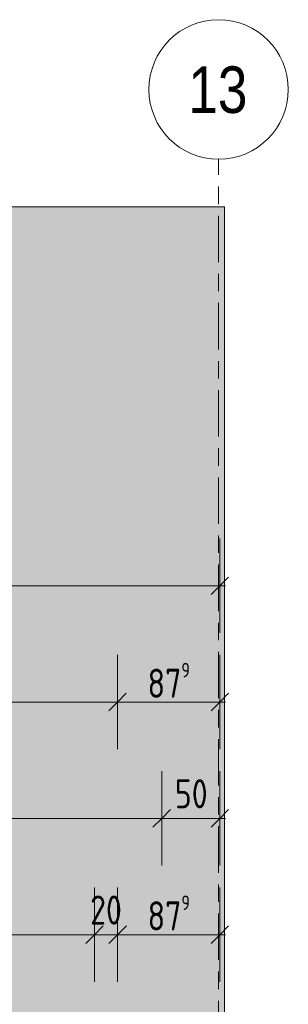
# Model space of a CAD drawing. Header units: metres. Extents: x 2 to 165, y -54 to 869.
# Tile 105 of 106: x 78.47 to 80.78, y 29.8 to 38.26. Entities that reach past the tile are written whole.
import ezdxf

# ---------------------------------------------------------------- set-up
doc = ezdxf.new("R2010")
doc.units = ezdxf.units.M
doc.linetypes.add('_Rasterlinie_', pattern=[0.75, 0.4, -0.1, 0.15, -0.1])
for name, color, linetype, lineweight in [('A_Bem', 7, 'Continuous', 5), ('A_Bem-100', 7, 'Continuous', 5), ('A_Körper_Form', 7, 'Continuous', 5), ('A_Raster', 128, 'Continuous', 5)]:
    doc.layers.add(name, color=color, linetype=linetype, lineweight=lineweight)
doc.styles.add('Arial Narrow_B', font='txt', dxfattribs={"height": 0.4})
doc.styles.add('ISOCPEUR', font='isocpeur.ttf', dxfattribs={"width": 0.8, "height": 0.25})
doc.dimstyles.new('BLB-Standard_2_5_Aussen', dxfattribs={"dimscale": 0.3048, "dimtxt": 0.248995, "dimasz": 0.492126, "dimexe": 1.32874, "dimexo": 0.0625, "dimgap": 0.032808, "dimtad": 1, "dimdec": 1, "dimlfac": 100, "dimrnd": 0.1, "dimdsep": 46, "dimtxsty": 'ISOCPEUR', "dimblk1": 'OBLIQUE', "dimblk2": 'OBLIQUE', "dimsah": 1, "dimcen": 0.09, "dimdle": 0.164042, "dimazin": 0, "dimtfac": 1, "dimtdec": 4, "dimtix": 1, "dimtmove": 0, "dimatfit": 3, "dimfxl": 1.32874, "dimfxlon": 1, "dimtvp": 1, "dimtolj": 1, "dimtzin": 0, "dimarcsym": 2})
doc.dimstyles.new('BLB-Standard_2_5_Aussen_1', dxfattribs={"dimscale": 0.3048, "dimtxt": 0.248995, "dimasz": 0.492126, "dimexe": 1.32874, "dimexo": 0.0625, "dimgap": 0.032808, "dimtad": 1, "dimrnd": 0.001, "dimzin": 0, "dimdsep": 46, "dimtxsty": 'ISOCPEUR', "dimblk1": 'OBLIQUE', "dimblk2": 'OBLIQUE', "dimsah": 1, "dimcen": 0.09, "dimdle": 0.164042, "dimazin": 0, "dimtfac": 1, "dimtdec": 4, "dimtix": 1, "dimtmove": 0, "dimatfit": 3, "dimfxl": 1.32874, "dimfxlon": 1, "dimtvp": 1, "dimtolj": 1, "dimtzin": 0, "dimarcsym": 2})

# ---------------------------------------------------------------- blocks, each defined once
blk = doc.blocks.new('DIMBLOCK124-AB- E0-  OK FFB')
at = {"layer": 'A_Bem-100'}
for p, q in [((69.2468, 31.9899), (69.2468, 32.7999)), ((79.3149, 31.99), (79.3149, 32.8)), ((69.2468, 32.3949), (79.3149, 32.395)), ((69.2468, 32.3949), (69.2468, 31.9899)), ((79.3149, 32.395), (79.3149, 31.99))]:
    blk.add_line(p, q, dxfattribs=at)
at = {"layer": 'A_Bem-100', "lineweight": 9}
for p, q in [((69.2468, 32.3949), (69.3218, 32.4699)), ((79.3149, 32.395), (79.3899, 32.47)), ((69.2468, 32.3949), (69.1718, 32.3199)), ((79.3149, 32.395), (79.2399, 32.32))]:
    blk.add_line(p, q, dxfattribs=at)
at = {"layer": 'A_Bem-100', "color": 0, "insert": (73.9472, 32.7315), "char_height": 0.25, "width": 0.800716, "attachment_point": 1, "rotation": 0.00044, "line_spacing_factor": 1.149209, "style": 'ISOCPEUR'}
blk.add_mtext('10,06\\A2\\H0.5x;\\S8^  ;\\H2x;', dxfattribs=at)
blk = doc.blocks.new('_Oblique')
at = {"color": 0, "linetype": 'ByBlock', "lineweight": -2}
blk.add_line((-0.5, -0.5), (0.5, 0.5), dxfattribs=at)
blk = doc.blocks.new('DIMBLOCK125-AB- E0-  OK FFB')
at = {"layer": 'A_Bem-100'}
for p, q in [((79.3149, 31.99), (79.3149, 32.8)), ((80.1941, 31.99), (80.1941, 32.8)), ((79.3149, 32.395), (80.2441, 32.395)), ((79.3149, 32.395), (79.3149, 31.99)), ((80.1941, 32.395), (80.1941, 31.99))]:
    blk.add_line(p, q, dxfattribs=at)
at = {"layer": 'A_Bem-100', "lineweight": 9}
for p, q in [((79.3149, 32.395), (79.3899, 32.47)), ((80.1941, 32.395), (80.2691, 32.47)), ((79.3149, 32.395), (79.2399, 32.32)), ((80.1941, 32.395), (80.1191, 32.32))]:
    blk.add_line(p, q, dxfattribs=at)
at = {"layer": 'A_Bem-100', "color": 0, "insert": (79.5727, 32.7316), "char_height": 0.25, "width": 0.436211, "attachment_point": 1, "rotation": 0.00044, "line_spacing_factor": 1.149209, "style": 'ISOCPEUR'}
blk.add_mtext('87\\A2\\H0.5x;\\S9^  ;\\H2x;', dxfattribs=at)
blk = doc.blocks.new('Raster - Raster-989695-AB- E0-  OK FFB')
at = {"layer": 'A_Raster', "lineweight": 9}
blk.add_circle((0, 0), 0.006, dxfattribs=at)
blk = doc.blocks.new('DIMBLOCK208-AB- E0-  OK FFB')
at = {"layer": 'A_Bem-100'}
for p, q in [((73.3291, 29.9896), (73.3291, 30.7996)), ((79.115, 29.9896), (79.115, 30.7996)), ((73.3291, 30.3946), (79.115, 30.3946)), ((73.3291, 30.3946), (73.3291, 29.9896)), ((79.115, 30.3946), (79.115, 29.9896))]:
    blk.add_line(p, q, dxfattribs=at)
at = {"layer": 'A_Bem-100', "lineweight": 9}
for p, q in [((73.3291, 30.3946), (73.2541, 30.3196)), ((73.3291, 30.3946), (73.4041, 30.4696)), ((79.115, 30.3946), (79.04, 30.3196)), ((79.115, 30.3946), (79.19, 30.4696))]:
    blk.add_line(p, q, dxfattribs=at)
at = {"layer": 'A_Bem-100', "color": 0, "insert": (75.937, 30.7313), "char_height": 0.25, "width": 0.684194, "attachment_point": 1, "line_spacing_factor": 1.149209, "style": 'ISOCPEUR'}
blk.add_mtext('5,78\\A2\\H0.5x;\\S6^  ;\\H2x;', dxfattribs=at)
blk = doc.blocks.new('DIMBLOCK209-AB- E0-  OK FFB')
at = {"layer": 'A_Bem-100'}
for p, q in [((79.115, 29.9896), (79.115, 30.7996)), ((79.315, 29.9896), (79.315, 30.7996)), ((79.115, 30.3946), (79.315, 30.3946)), ((79.115, 30.3946), (79.115, 29.9896)), ((79.315, 30.3946), (79.315, 29.9896))]:
    blk.add_line(p, q, dxfattribs=at)
at = {"layer": 'A_Bem-100', "lineweight": 9}
for p, q in [((79.115, 30.3946), (79.04, 30.3196)), ((79.115, 30.3946), (79.19, 30.4696)), ((79.315, 30.3946), (79.24, 30.3196)), ((79.315, 30.3946), (79.39, 30.4696))]:
    blk.add_line(p, q, dxfattribs=at)
at = {"layer": 'A_Bem-100', "color": 0, "insert": (79.0781, 30.7313), "char_height": 0.25, "width": 0.328652, "attachment_point": 1, "line_spacing_factor": 1.149209, "style": 'ISOCPEUR'}
blk.add_mtext('20', dxfattribs=at)
blk = doc.blocks.new('DIMBLOCK210-AB- E0-  OK FFB')
at = {"layer": 'A_Bem-100'}
for p, q in [((79.315, 29.9896), (79.315, 30.7996)), ((80.1942, 29.9896), (80.1942, 30.7996)), ((79.315, 30.3946), (80.2442, 30.3946)), ((79.315, 30.3946), (79.315, 29.9896)), ((80.1942, 30.3946), (80.1942, 29.9896))]:
    blk.add_line(p, q, dxfattribs=at)
at = {"layer": 'A_Bem-100', "lineweight": 9}
for p, q in [((79.315, 30.3946), (79.24, 30.3196)), ((79.315, 30.3946), (79.39, 30.4696)), ((80.1942, 30.3946), (80.1192, 30.3196)), ((80.1942, 30.3946), (80.2692, 30.4696))]:
    blk.add_line(p, q, dxfattribs=at)
at = {"layer": 'A_Bem-100', "color": 0, "insert": (79.5729, 30.7313), "char_height": 0.25, "width": 0.436211, "attachment_point": 1, "line_spacing_factor": 1.149209, "style": 'ISOCPEUR'}
blk.add_mtext('87\\A2\\H0.5x;\\S9^  ;\\H2x;', dxfattribs=at)
blk = doc.blocks.new('DIMBLOCK211-AB- E0-  OK FFB')
at = {"layer": 'A_Bem-100'}
for p, q in [((56.6867, 30.9896), (56.6867, 31.7996)), ((79.6942, 30.9896), (79.6942, 31.7996)), ((56.6367, 31.3946), (79.6942, 31.3946)), ((56.6867, 31.3946), (56.6867, 30.9896)), ((79.6942, 31.3946), (79.6942, 30.9896))]:
    blk.add_line(p, q, dxfattribs=at)
at = {"layer": 'A_Bem-100', "lineweight": 9}
for p, q in [((56.6867, 31.3946), (56.7617, 31.4696)), ((79.6942, 31.3946), (79.7692, 31.4696)), ((56.6867, 31.3946), (56.6117, 31.3196)), ((79.6942, 31.3946), (79.6192, 31.3196))]:
    blk.add_line(p, q, dxfattribs=at)
at = {"layer": 'A_Bem-100', "color": 0, "insert": (67.8369, 31.7313), "char_height": 0.25, "width": 0.84852, "attachment_point": 1, "line_spacing_factor": 1.149209, "style": 'ISOCPEUR'}
blk.add_mtext('23,00\\A2\\H0.5x;\\S8^  ;\\H2x;', dxfattribs=at)
blk = doc.blocks.new('DIMBLOCK212-AB- E0-  OK FFB')
at = {"layer": 'A_Bem-100'}
for p, q in [((79.6942, 30.9896), (79.6942, 31.7996)), ((80.1942, 30.9896), (80.1942, 31.7996)), ((79.6942, 31.3946), (80.2442, 31.3946)), ((79.6942, 31.3946), (79.6942, 30.9896)), ((80.1942, 31.3946), (80.1942, 30.9896))]:
    blk.add_line(p, q, dxfattribs=at)
at = {"layer": 'A_Bem-100', "lineweight": 9}
for p, q in [((79.6942, 31.3946), (79.7692, 31.4696)), ((80.1942, 31.3946), (80.2692, 31.4696)), ((79.6942, 31.3946), (79.6192, 31.3196)), ((80.1942, 31.3946), (80.1192, 31.3196))]:
    blk.add_line(p, q, dxfattribs=at)
at = {"layer": 'A_Bem-100', "color": 0, "insert": (79.8073, 31.7313), "char_height": 0.25, "width": 0.328652, "attachment_point": 1, "line_spacing_factor": 1.149209, "style": 'ISOCPEUR'}
blk.add_mtext('50', dxfattribs=at)
blk = doc.blocks.new('DIMBLOCK215-AB- E0-  OK FFB')
at = {"layer": 'A_Bem-100'}
for p, q in [((28.3438, 32.9898), (28.3438, 33.7998)), ((80.1942, 32.9898), (80.1942, 33.7998)), ((28.2938, 33.3948), (80.2442, 33.3948)), ((28.3438, 33.3948), (28.3438, 32.9898)), ((80.1942, 33.3948), (80.1942, 32.9898))]:
    blk.add_line(p, q, dxfattribs=at)
at = {"layer": 'A_Bem-100', "lineweight": 9}
for p, q in [((28.3438, 33.3948), (28.4188, 33.4698)), ((80.1942, 33.3948), (80.2692, 33.4698)), ((28.3438, 33.3948), (28.2688, 33.3198)), ((80.1942, 33.3948), (80.1192, 33.3198))]:
    blk.add_line(p, q, dxfattribs=at)
at = {"layer": 'A_Bem-100', "color": 0, "insert": (53.9802, 33.7314), "char_height": 0.25, "width": 0.693157, "attachment_point": 1, "line_spacing_factor": 1.149209, "style": 'ISOCPEUR'}
blk.add_mtext('51,85', dxfattribs=at)

msp = doc.modelspace()

# ---------------------------------------------------------------- hatches: boundary and pattern name
at = {"layer": 'A_Körper_Form', "lineweight": 9}
msp.add_hatch(color=254, dxfattribs=at).paths.add_polyline_path([(44.868, 29.5744), (66.5892, 29.5961), (80.2356, 29.5962), (80.2355, 36.6526), (42.7042, 36.6151)], flags=0)

# ---------------------------------------------------------------- linework, layer by layer
at = {"layer": 'A_Körper_Form', "color": 253, "lineweight": 9}
for p, q in [((42.7009, 36.6161), (80.2322, 36.6536)), ((80.2355, 36.6526), (42.7042, 36.6151)), ((80.2322, 36.6536), (80.2355, 36.6526)), ((80.2356, 29.5962), (80.2355, 36.6526))]:
    msp.add_line(p, q, dxfattribs=at)
at = {"layer": 'A_Raster', "linetype": '_Rasterlinie_', "lineweight": 9}
msp.add_line((80.1842, -53.073), (80.1842, 37.0621), dxfattribs=at)

# ---------------------------------------------------------------- block references
at = {"layer": 'A_Raster', "lineweight": 9, "xscale": 99.99999999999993, "yscale": 99.99999999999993, "zscale": 99.99999999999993}
msp.add_blockref('Raster - Raster-989695-AB- E0-  OK FFB', (80.1842, 37.6621), dxfattribs=at)

# ---------------------------------------------------------------- texts
at = {"layer": 'A_Raster', "insert": (79.9227, 37.8605), "char_height": 0.4, "width": 0.625316, "attachment_point": 1, "style": 'Arial Narrow_B'}
msp.add_mtext('13', dxfattribs=at)

# ---------------------------------------------------------------- dimensions: what is measured, and where the dimension line sits
at = {"layer": 'A_Bem'}
for base, p1, p2, dimstyle, override, picture, middle in [((80.1942, 33.3948), (28.3438, 32.9898), (80.1942, 32.9898), 'BLB-Standard_2_5_Aussen_1', {"dimpost": '<>', "dimfxl": 51.850392}, 'DIMBLOCK215-AB- E0-  OK FFB', (54.269, 33.5298)), ((80.1942, 31.3946), (79.6942, 30.9896), (80.1942, 30.9896), 'BLB-Standard_2_5_Aussen', {"dimpost": '<>', "dimfxl": 0.5}, 'DIMBLOCK212-AB- E0-  OK FFB', (79.9442, 31.5296)), ((79.315, 30.3946), (79.115, 29.9896), (79.315, 29.9896), 'BLB-Standard_2_5_Aussen', {"dimpost": '<>', "dimfxl": 0.2}, 'DIMBLOCK209-AB- E0-  OK FFB', (79.215, 30.5296))]:
    dim = msp.add_linear_dim(base=base, p1=p1, p2=p2, dimstyle=dimstyle, override=override, dxfattribs=at)
    dim.commit()
    dim.dimension.update_dxf_attribs({"geometry": picture, "text_midpoint": middle})
for base, p1, p2, text, dimstyle, override, picture, middle in [((79.3149, 32.395), (69.2468, 31.9899), (79.3149, 31.99), '\\A1;10,06\\Q;{\\A1;{\\H0.5x;\\S8^ ;}}', 'BLB-Standard_2_5_Aussen_1', {"dimpost": '<>', "dimfxl": 10.068178}, 'DIMBLOCK124-AB- E0-  OK FFB', (74.2808, 32.5549)), ((80.1941, 32.395), (79.3149, 31.99), (80.1941, 31.99), '\\A1;87\\Q;{\\A1;{\\H0.5x;\\S9^ ;}}', 'BLB-Standard_2_5_Aussen', {"dimpost": '<>', "dimfxl": 0.879133}, 'DIMBLOCK125-AB- E0-  OK FFB', (79.7545, 32.53))]:
    dim = msp.add_linear_dim(base=base, p1=p1, p2=p2, angle=0.00044, text=text, dimstyle=dimstyle, override=override, dxfattribs=at)
    dim.commit()
    dim.dimension.update_dxf_attribs({"geometry": picture, "text_midpoint": middle})
for base, p1, p2, text, dimstyle, override, picture, middle in [((79.6942, 31.3946), (56.6867, 30.9896), (79.6942, 30.9896), '\\A1;23,00\\Q;{\\A1;{\\H0.5x;\\S8^ ;}}', 'BLB-Standard_2_5_Aussen_1', {"dimpost": '<>', "dimfxl": 23.007539}, 'DIMBLOCK211-AB- E0-  OK FFB', (68.1904, 31.5546)), ((79.115, 30.3946), (73.3291, 29.9896), (79.115, 29.9896), '\\A1;5,78\\Q;{\\A1;{\\H0.5x;\\S6^ ;}}', 'BLB-Standard_2_5_Aussen_1', {"dimpost": '<>', "dimfxl": 5.785922}, 'DIMBLOCK208-AB- E0-  OK FFB', (76.2221, 30.5546)), ((80.1942, 30.3946), (79.315, 29.9896), (80.1942, 29.9896), '\\A1;87\\Q;{\\A1;{\\H0.5x;\\S9^ ;}}', 'BLB-Standard_2_5_Aussen', {"dimpost": '<>', "dimfxl": 0.879151}, 'DIMBLOCK210-AB- E0-  OK FFB', (79.7546, 30.5296))]:
    dim = msp.add_linear_dim(base=base, p1=p1, p2=p2, text=text, dimstyle=dimstyle, override=override, dxfattribs=at)
    dim.commit()
    dim.dimension.update_dxf_attribs({"geometry": picture, "text_midpoint": middle})

doc.saveas('drawing.dxf')
